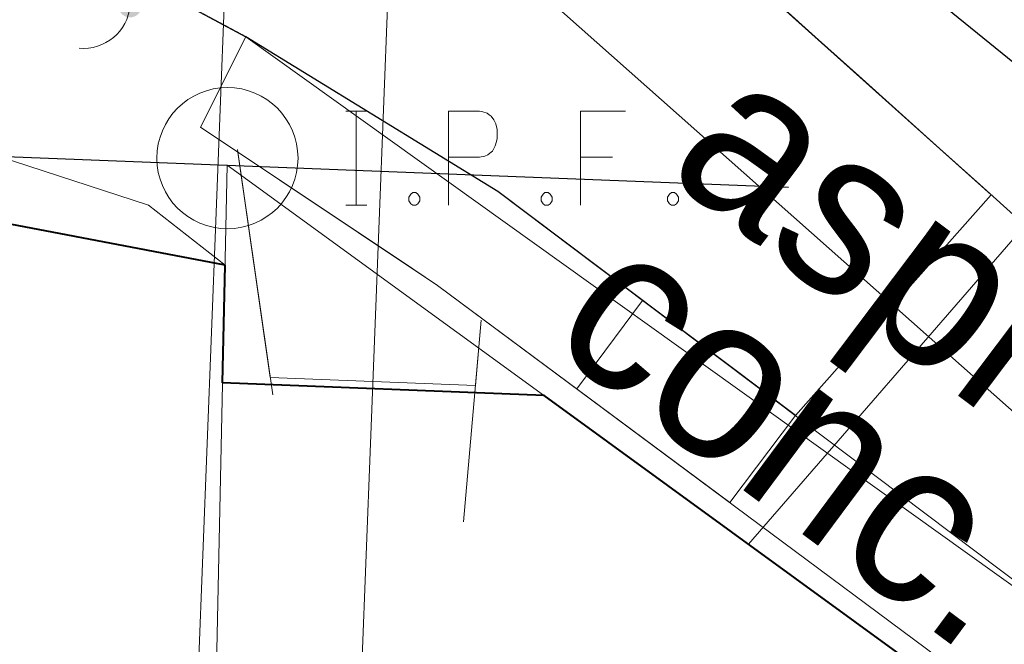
# Model space of a CAD drawing. Header units: feet. Extents: x 2433273 to 2447442, y 555003 to 575201.
# Tile 121 of 226: x 2446014 to 2446056, y 557950 to 557976. Entities that reach past the tile are written whole.
import ezdxf

# ---------------------------------------------------------------- set-up
doc = ezdxf.new("R2010")
doc.units = ezdxf.units.FT
doc.header["$LTSCALE"] = 50
doc.header["$MEASUREMENT"] = 0
for name, pattern in [('cl50', [100, 7.5, -7.5, 70, -7.5, 7.5]), ('constlimit', [0.85, 0.65, -0.1, -0.1]), ('DGN Style 3', [677.930942, 484.236387, -193.694555]), ('DGN Style 5', [338.965471, 145.270916, -193.694555]), ('DGN Style 7', [968.472775, 435.812749, -193.694555, 145.270916, -193.694555]), ('esmtmppr', [5.45, 1, -0.225, -0.225, 4]), ('rowex', [4.85, 0.8, -0.375, -0.375, 0.8, -0.3, 0.8, -0.3, 0.8, -0.3]), ('rowpr', [5.45, 1, -0.225, -0.225, 4])]:
    doc.linetypes.add(name, pattern=pattern)
for name, color, linetype, lineweight in [('DV_X_Property_Line', 7, 'Continuous', 0), ('GE_P_CL_50', 7, 'cl50', 13), ('GE_P_Driveway_CL', 7, 'DGN Style 7', 13), ('PV_P_Drive', 230, 'Continuous', 13), ('PV_P_EOP', 7, 'Continuous', 30), ('PV_P_Walk', 241, 'Continuous', 13), ('PV_X_Driveway', 7, 'DGN Style 5', 0), ('PV_X_EOP', 7, 'DGN Style 3', 0), ('PV_X_Walk', 120, 'DGN Style 5', 0), ('RW_P_Const_Limits', 120, 'constlimit', 0), ('RW_P_Esmt_TMP', 193, 'esmtmppr', 40), ('RW_P_Fee_RW', 193, 'rowpr', 40), ('RW_X_Fee_RW', 6, 'rowex', 30), ('SV_X_Mon_Cells_Found', 7, 'Continuous', 0), ('SV_X_Text', 7, 'Continuous', 0), ('UT_X_Misc_Cells', 7, 'Continuous', 0)]:
    doc.layers.add(name, color=color, linetype=linetype, lineweight=lineweight)
doc.styles.add('Slanted-Normal LS 0.50', font='font31.shx', dxfattribs={"height": 0.14})

# ---------------------------------------------------------------- blocks, each defined once
blk = doc.blocks.new('IPF_7')
at = {"layer": 'SV_X_Mon_Cells_Found', "color": 7, "linetype": 'Continuous', "lineweight": 0, "flags": 128}
for points in [[(0.10072, 0.04), (0.11836, 0.04)], [(0.10954, -0.04), (0.10954, 0.04)], [(0.1878, -0.04), (0.1878, 0.04), (0.21426, 0.04), (0.21702, 0.03937), (0.22087, 0.03811), (0.22253, 0.03685), (0.22418, 0.03559), (0.22638, 0.03244), (0.22804, 0.02929), (0.22914, 0.02425), (0.22914, 0.01669), (0.22859, 0.01417), (0.22748, 0.01039), (0.22528, 0.00599), (0.22307, 0.00409), (0.22142, 0.00283), (0.21866, 0.00157), (0.21426, 0.00095), (0.1878, 0.00095)], [(0.33827, 0.04), (0.30023, 0.04), (0.30023, -0.04)], [(0.30023, 0.00095), (0.32724, 0.00095)], [(0.15749, -0.02929), (0.16024, -0.02929), (0.1619, -0.03055), (0.16355, -0.03307), (0.16355, -0.03622), (0.1619, -0.03874), (0.16024, -0.04), (0.15749, -0.04), (0.15583, -0.03874), (0.15418, -0.03622), (0.15418, -0.03307), (0.15583, -0.03055), (0.15749, -0.02929)], [(0.26993, -0.02929), (0.27268, -0.02929), (0.27433, -0.03055), (0.27598, -0.03307), (0.27598, -0.03622), (0.27433, -0.03874), (0.27268, -0.04), (0.26993, -0.04), (0.26827, -0.03874), (0.26662, -0.03622), (0.26662, -0.03307), (0.26827, -0.03055), (0.26993, -0.02929)], [(0.37739, -0.02929), (0.38015, -0.02929), (0.3818, -0.03055), (0.38345, -0.03307), (0.38345, -0.03622), (0.3818, -0.03874), (0.38015, -0.04), (0.37739, -0.04), (0.37574, -0.03874), (0.37409, -0.03622), (0.37409, -0.03307), (0.37574, -0.03055), (0.37739, -0.02929)], [(0.10072, -0.04), (0.11836, -0.04)]]:
    blk.add_lwpolyline(points, dxfattribs=at)
at = {"layer": 'SV_X_Mon_Cells_Found', "color": 7, "linetype": 'Continuous', "lineweight": 0}
blk.add_circle((0, 0), 0.06, dxfattribs=at)
blk = doc.blocks.new('DM_50')
at = {"layer": 'UT_X_Misc_Cells', "linetype": 'Continuous', "lineweight": 0}
h = blk.add_hatch(color=2, dxfattribs=at)
edge = h.paths.add_edge_path()
edge.add_arc((0, 0), 0.01, 0, 360)
at = {"layer": 'UT_X_Misc_Cells', "color": 2, "linetype": 'Continuous', "lineweight": 0}
blk.add_arc((0.04, 0), 0.04, 90, 270, dxfattribs=at)

msp = doc.modelspace()

# ---------------------------------------------------------------- linework, layer by layer
at = {"layer": 'DV_X_Property_Line'}
for p, q in [((2446019.835, 557838.033), (2446022.645, 557970.024)), ((2446022.645, 557970.024), (2446052.189, 557948.539))]:
    msp.add_line(p, q, dxfattribs=at)
at = {"layer": 'GE_P_CL_50', "linetype": 'Continuous'}
msp.add_line((2446022.765, 557983.273), (2446016.081, 557811.899), dxfattribs=at)
at = {"layer": 'GE_P_Driveway_CL'}
for p, q in [((2446026.661, 557985.623), (2446078.207, 557939.879)), ((2446027.71, 557932.109), (2446029.793, 557985.5))]:
    msp.add_line(p, q, dxfattribs=at)
at = {"layer": 'PV_P_Drive'}
for p, q in [((2446024.47, 557960.999), (2446023.098, 557970.581)), ((2446033.433, 557963.428), (2446033.191, 557960.659)), ((2446033.191, 557960.659), (2446024.47, 557960.999))]:
    msp.add_line(p, q, dxfattribs=at)
at = {"layer": 'PV_P_EOP'}
msp.add_line((2446005.069, 557985.336), (2446023.438, 557975.479), dxfattribs=at)
at = {"layer": 'PV_P_EOP', "flags": 128}
msp.add_lwpolyline([(2446042.58, 557979.998), (2446055.115, 557968.758), (2446046.789, 557959.375), (2446034.143, 557968.902), (2446023.438, 557975.479)], dxfattribs=at)
at = {"layer": 'PV_P_Walk'}
for p, q in [((2446021.512, 557971.641), (2446023.438, 557975.479)), ((2446030.527, 557965.614), (2446021.512, 557971.641)), ((2446030.527, 557965.614), (2446031.576, 557964.913)), ((2446031.576, 557964.913), (2446044.005, 557955.681)), ((2446037.498, 557960.514), (2446040.288, 557964.272)), ((2446046.789, 557959.375), (2446044.005, 557955.681))]:
    msp.add_line(p, q, dxfattribs=at)
at = {"layer": 'PV_X_Driveway', "flags": 128}
for points in [[(2446023.083, 557970.687), (2446024.577, 557960.255)], [(2446023.083, 557970.687), (2446024.577, 557960.255)], [(2446032.683, 557954.858), (2446033.433, 557963.428)], [(2446032.683, 557954.858), (2446033.433, 557963.428)]]:
    msp.add_lwpolyline(points, dxfattribs=at)
at = {"layer": 'PV_X_EOP'}
msp.add_open_spline([(2446063.698, 557946.635), (2446065.813, 557949.54), (2446067.927, 557952.444), (2446070.042, 557955.349), (2446060.906, 557963.556), (2446051.771, 557971.762), (2446042.635, 557979.969), (2446033.977, 557984.507), (2446025.32, 557989.045), (2446016.662, 557993.583), (2446014.222, 557994.861), (2446012.893, 557997.975), (2446010.21, 557998.746), (2446003.773, 558000.596), (2445997.205, 558001.189), (2445990.629, 558001.838), (2445977.612, 558003.124), (2445964.594, 558004.409), (2445951.577, 558005.695), (2445933.79, 558007.386), (2445916.004, 558009.078), (2445898.217, 558010.769), (2445880.036, 558012.059), (2445861.854, 558013.348), (2445843.673, 558014.637), (2445836.022, 558014.816), (2445828.37, 558014.994), (2445820.719, 558015.172), (2445817.881, 558015.238), (2445815.176, 558016.233), (2445812.57, 558017.641), (2445809.783, 558019.146), (2445807.668, 558021.086), (2445805.347, 558023.186), (2445803.404, 558024.944), (2445800.413, 558026.404), (2445800.351, 558028.945), (2445800.085, 558039.825), (2445799.819, 558050.706), (2445799.553, 558061.586)], degree=3, knots=[0, 0, 0, 0, 0.125, 0.125, 0.125, 0.25, 0.25, 0.25, 0.325849, 0.325849, 0.325849, 0.347224, 0.347224, 0.347224, 0.398499, 0.398499, 0.398499, 0.5, 0.5, 0.5, 0.625, 0.625, 0.625, 0.75, 0.75, 0.75, 0.820991, 0.820991, 0.820991, 0.847318, 0.847318, 0.847318, 0.875474, 0.875474, 0.875474, 0.899046, 0.899046, 0.899046, 1, 1, 1, 1], dxfattribs=at)
msp.add_rational_spline([(2446023.438, 557975.479), (2446017.315, 557978.764), (2446011.192, 557982.05), (2446005.069, 557985.336), (2445987.29, 557989.555), (2445969.151, 557991.76), (2445950.879, 557991.922), (2445932.85, 557992.774), (2445914.822, 557993.626), (2445896.793, 557994.478), (2445879.12, 557995.232), (2445861.446, 557995.987), (2445843.773, 557996.742), (2445836.122, 557997.186), (2445828.471, 557997.631), (2445820.82, 557998.076), (2445820.855, 557996.462), (2445820.889, 557994.848), (2445820.924, 557993.234), (2445817.381, 557993.316), (2445813.838, 557993.398), (2445810.295, 557993.48), (2445808.865, 557993.514), (2445807.536, 557993.037), (2445806.301, 557991.913), (2445803.821, 557989.657), (2445802.523, 557987.057), (2445802.492, 557984.186), (2445802.387, 557974.387), (2445802.283, 557964.588), (2445802.178, 557954.79)], [1, 1, 1, 1, 0.99581841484, 0.99581841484, 1, 1, 1, 1, 1, 1, 1, 1, 1, 1, 1, 1, 1, 1, 1, 1, 1, 1, 1, 1, 1, 1, 1, 1, 1], degree=3, knots=[0, 0, 0, 0, 0.25, 0.25, 0.25, 0.5, 0.5, 0.5, 0.5625, 0.5625, 0.5625, 0.625, 0.625, 0.625, 0.6875, 0.6875, 0.6875, 0.75, 0.75, 0.75, 0.800211, 0.800211, 0.800211, 0.820474, 0.820474, 0.820474, 0.861163, 0.861163, 0.861163, 1, 1, 1, 1], dxfattribs=at)
at = {"layer": 'PV_X_Walk', "flags": 128}
msp.add_lwpolyline([(2446023.438, 557975.479), (2446034.143, 557968.902), (2446063.698, 557946.635), (2446023.438, 557975.479), (2446021.512, 557971.641), (2446031.576, 557964.913), (2446060.882, 557943.146)], dxfattribs=at)
at = {"layer": 'RW_P_Const_Limits'}
for p, q in [((2446019.289, 557968.316), (2445976.175, 557982.398)), ((2446022.554, 557965.768), (2446019.289, 557968.316)), ((2446057.107, 557968.113), (2446044.803, 557953.91)), ((2446022.448, 557960.768), (2446022.554, 557965.768)), ((2446036.106, 557960.235), (2446022.448, 557960.768)), ((2446044.803, 557953.91), (2446036.106, 557960.235))]:
    msp.add_line(p, q, dxfattribs=at)
at = {"layer": 'RW_P_Esmt_TMP'}
for p, q in [((2446022.554, 557965.768), (2445994.606, 557971.118)), ((2446022.448, 557960.768), (2446022.554, 557965.768))]:
    msp.add_line(p, q, dxfattribs=at)
at = {"layer": 'RW_P_Esmt_TMP', "linetype": 'Continuous'}
msp.add_line((2446036.106, 557960.235), (2446022.448, 557960.768), dxfattribs=at)
at = {"layer": 'RW_P_Fee_RW'}
msp.add_line((2446052.189, 557948.539), (2446036.106, 557960.235), dxfattribs=at)
at = {"layer": 'RW_X_Fee_RW'}
for p in [(2445985.753, 558031.509), (2445819.166, 557977.96)]:
    msp.add_line(p, (2446063.395, 557968.435), dxfattribs=at)

# ---------------------------------------------------------------- block references
at = {"layer": 'SV_X_Mon_Cells_Found', "color": 7, "linetype": 'Continuous', "lineweight": 0, "xscale": 50, "yscale": 50, "zscale": 50}
msp.add_blockref('IPF_7', (2446022.651, 557970.322), dxfattribs=at)
at = {"layer": 'UT_X_Misc_Cells', "color": 2, "linetype": 'Continuous', "lineweight": 0, "xscale": 50.00000000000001, "yscale": 50.00000000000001, "zscale": 50.00000000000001, "rotation": 174.9028764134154}
msp.add_blockref('DM_50', (2446018.513, 557976.805), dxfattribs=at)

# ---------------------------------------------------------------- texts
at = {"layer": 'SV_X_Text', "style": 'Slanted-Normal LS 0.50'}
for s, rotation, p in [('asphalt', 323.0051, (2446041.132, 557969.696)), ('conc. walk', 323.3968, (2446036.122, 557962.483))]:
    msp.add_text(s, height=7, rotation=rotation, dxfattribs=at).set_placement(p)

doc.saveas('drawing.dxf')
